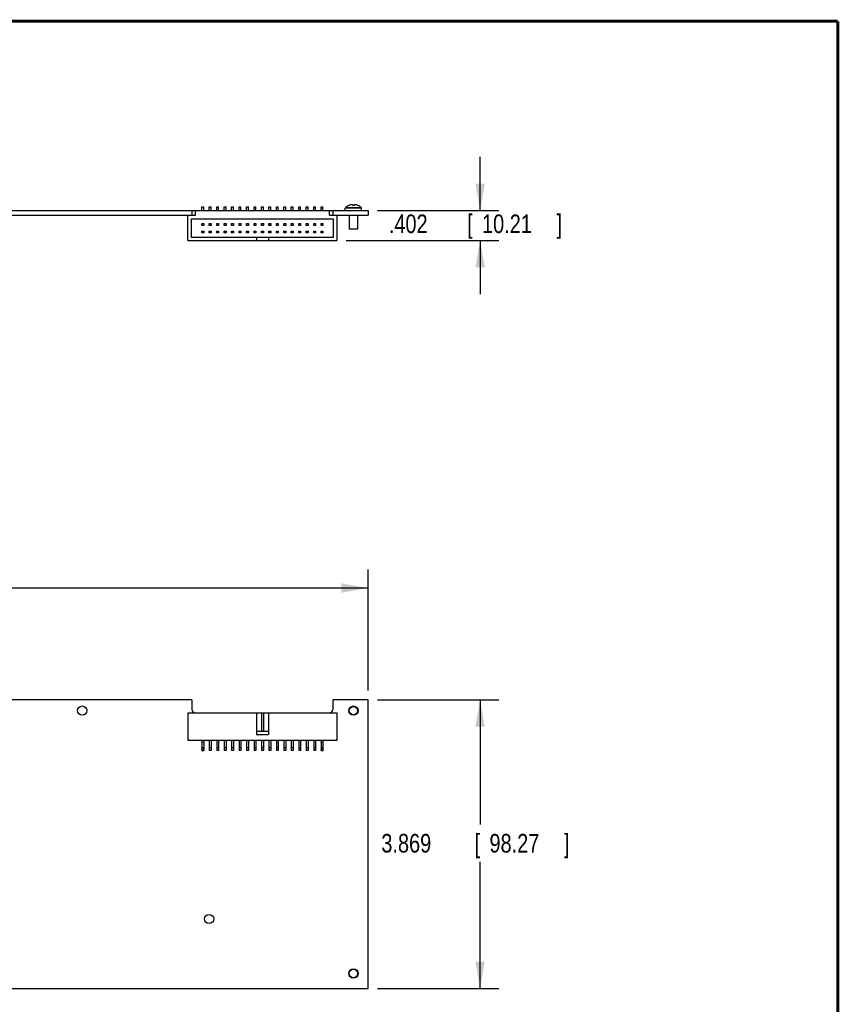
# Model space of a CAD drawing. Header units: inches. Extents: x 0.2 to 16.8, y 0.1 to 10.8.
# Tile 25 of 25: x 11.3 to 16.8, y 4.2 to 10.8. Entities that reach past the tile are written whole.
import ezdxf

# ---------------------------------------------------------------- set-up
doc = ezdxf.new("R2010")
doc.units = ezdxf.units.IN
doc.header["$LTSCALE"] = 0.935
doc.header["$MEASUREMENT"] = 0
doc.layers.get('0').update_dxf_attribs({"linetype": 'CONTINUOUS'})
doc.layers.add('DIMENSIONS', color=7, linetype='CONTINUOUS')
doc.styles.get("Standard").update_dxf_attribs({"font": 'txt', "width": 0.8})
doc.dimstyles.new('DIMSTYLE_2', dxfattribs={"dimtxt": 0.125, "dimasz": 0.18, "dimexe": 0.18, "dimexo": 0.0625, "dimgap": 0.09, "dimtad": 0, "dimtih": 1, "dimtoh": 1, "dimdec": 3, "dimlfac": 2, "dimzin": 4, "dimdsep": 46, "dimtxsty": 'STANDARD', "dimblk": '_FILLED', "dimblk1": '_FILLED', "dimblk2": '_FILLED', "dimcen": 0.09, "dimadec": 0, "dimazin": 0, "dimtp": 0.01, "dimtm": 0.01, "dimtfac": 1, "dimtdec": 3, "dimtofl": 0, "dimtmove": 0, "dimatfit": 3, "dimldrblk": '_FILLED', "dimfxl": 1, "dimtolj": 1, "dimtzin": 4, "dimarcsym": 0})

# ---------------------------------------------------------------- blocks, each defined once
blk = doc.blocks.new('_FILLED')
at = {"color": 0, "linetype": 'BYBLOCK'}
blk.add_solid([(0, 0), (-1, 0.174), (-1, -0.174)], dxfattribs=at)
blk = doc.blocks.new('*D12')
at = {"layer": 'DIMENSIONS', "color": 2, "linetype": 'CONTINUOUS'}
for p, q in [((13.6641, 6.2074), (14.4766, 6.2074)), ((14.3516, 6.2074), (14.3516, 5.3714)), ((14.3516, 4.2729), (14.3516, 5.1214)), ((13.6641, 4.2729), (14.4766, 4.2729))]:
    blk.add_line(p, q, dxfattribs=at)
at = {"layer": 'DIMENSIONS', "color": 2, "linetype": 'CONTINUOUS', "xscale": 0.18, "yscale": 0.18, "zscale": 0.18}
for p, rotation in [((14.3516, 6.2074), 90), ((14.3516, 4.2729), 270)]:
    blk.add_blockref('_FILLED', p, dxfattribs=dict(at, rotation=rotation))
at = {"layer": 'DIMENSIONS', "color": 2, "linetype": 'CONTINUOUS', "width": 0.8}
for s, p in [('3.869', (13.6891, 5.1839)), ('[', (14.3141, 5.1839)), ('98.27', (14.4141, 5.1839)), (']', (14.9141, 5.1839))]:
    blk.add_text(s, height=0.125, dxfattribs=at).set_placement(p)
blk = doc.blocks.new('*D13')
at = {"layer": 'DIMENSIONS', "color": 2, "linetype": 'CONTINUOUS'}
for p, q in [((14.3516, 9.4897), (14.3516, 9.8497)), ((13.6641, 9.4897), (14.4766, 9.4897)), ((13.4541, 9.2887), (14.4766, 9.2887)), ((14.3516, 9.2887), (14.3516, 8.9287))]:
    blk.add_line(p, q, dxfattribs=at)
at = {"layer": 'DIMENSIONS', "color": 2, "linetype": 'CONTINUOUS', "xscale": 0.18, "yscale": 0.18, "zscale": 0.18}
for p, rotation in [((14.3516, 9.4897), 270), ((14.3516, 9.2887), 90)]:
    blk.add_blockref('_FILLED', p, dxfattribs=dict(at, rotation=rotation))
at = {"layer": 'DIMENSIONS', "color": 2, "linetype": 'CONTINUOUS', "width": 0.8}
for s, p in [('.402', (13.7391, 9.3375)), ('[', (14.2641, 9.3375)), ('10.21', (14.3641, 9.3375)), (']', (14.8641, 9.3375))]:
    blk.add_text(s, height=0.125, dxfattribs=at).set_placement(p)
blk = doc.blocks.new('*D15')
at = {"layer": 'DIMENSIONS', "color": 2, "linetype": 'CONTINUOUS'}
for p, q in [((7.1536, 5.9647), (7.1536, 7.0824)), ((13.6016, 6.2699), (13.6016, 7.0824)), ((7.1536, 6.9574), (9.3453, 6.9574)), ((13.6016, 6.9574), (10.9953, 6.9574))]:
    blk.add_line(p, q, dxfattribs=at)
at = {"layer": 'DIMENSIONS', "color": 2, "linetype": 'CONTINUOUS', "xscale": 0.18, "yscale": 0.18, "zscale": 0.18, "rotation": 180}
blk.add_blockref('_FILLED', (7.1536, 6.9574), dxfattribs=at)
at = {"layer": 'DIMENSIONS', "color": 2, "linetype": 'CONTINUOUS', "xscale": 0.18, "yscale": 0.18, "zscale": 0.18}
blk.add_blockref('_FILLED', (13.6016, 6.9574), dxfattribs=at)
at = {"layer": 'DIMENSIONS', "color": 2, "linetype": 'CONTINUOUS', "width": 0.8}
for s, p in [('12.896', (9.4078, 6.8949)), ('[', (10.1328, 6.8949)), ('327.56', (10.2328, 6.8949)), (']', (10.8328, 6.8949))]:
    blk.add_text(s, height=0.125, dxfattribs=at).set_placement(p)

msp = doc.modelspace()

# ---------------------------------------------------------------- linework, layer by layer
at = {"color": 7, "linetype": 'CONTINUOUS'}
for p, q in [((12.48537, 9.5147), (12.49787, 9.5147)), ((12.48537, 9.4897), (12.48537, 9.5147)), ((12.49787, 9.4897), (12.49787, 9.5147)), ((12.53537, 9.5147), (12.54787, 9.5147)), ((12.53537, 9.4897), (12.53537, 9.5147)), ((12.54787, 9.4897), (12.54787, 9.5147)), ((12.58537, 9.5147), (12.59787, 9.5147)), ((12.58537, 9.4897), (12.58537, 9.5147)), ((12.59787, 9.4897), (12.59787, 9.5147)), ((12.63537, 9.5147), (12.64787, 9.5147)), ((12.63537, 9.4897), (12.63537, 9.5147)), ((12.64787, 9.4897), (12.64787, 9.5147)), ((12.68537, 9.5147), (12.69787, 9.5147)), ((12.68537, 9.4897), (12.68537, 9.5147)), ((12.69787, 9.4897), (12.69787, 9.5147)), ((12.73537, 9.5147), (12.74787, 9.5147)), ((12.73537, 9.4897), (12.73537, 9.5147)), ((12.74787, 9.4897), (12.74787, 9.5147)), ((12.78537, 9.5147), (12.79787, 9.5147)), ((12.78537, 9.4897), (12.78537, 9.5147)), ((12.79787, 9.4897), (12.79787, 9.5147)), ((12.83537, 9.5147), (12.84787, 9.5147)), ((12.83537, 9.4897), (12.83537, 9.5147)), ((12.84787, 9.4897), (12.84787, 9.5147)), ((12.88537, 9.5147), (12.89787, 9.5147)), ((12.88537, 9.4897), (12.88537, 9.5147)), ((12.89787, 9.4897), (12.89787, 9.5147)), ((12.93537, 9.5147), (12.94787, 9.5147)), ((12.93537, 9.4897), (12.93537, 9.5147)), ((12.94787, 9.4897), (12.94787, 9.5147)), ((12.98537, 9.5147), (12.99787, 9.5147)), ((12.98537, 9.4897), (12.98537, 9.5147)), ((12.99787, 9.4897), (12.99787, 9.5147)), ((13.03537, 9.5147), (13.04787, 9.5147)), ((13.03537, 9.4897), (13.03537, 9.5147)), ((13.04787, 9.4897), (13.04787, 9.5147)), ((13.08537, 9.5147), (13.09787, 9.5147)), ((13.08537, 9.4897), (13.08537, 9.5147)), ((13.09787, 9.4897), (13.09787, 9.5147)), ((13.13537, 9.5147), (13.14787, 9.5147)), ((13.13537, 9.4897), (13.13537, 9.5147)), ((13.14787, 9.4897), (13.14787, 9.5147)), ((13.18537, 9.5147), (13.19787, 9.5147)), ((13.18537, 9.4897), (13.18537, 9.5147)), ((13.19787, 9.4897), (13.19787, 9.5147)), ((13.23537, 9.5147), (13.24787, 9.5147)), ((13.23537, 9.4897), (13.23537, 9.5147)), ((13.24787, 9.4897), (13.24787, 9.5147)), ((13.28537, 9.5147), (13.29787, 9.5147)), ((13.28537, 9.4897), (13.28537, 9.5147)), ((13.29787, 9.4897), (13.29787, 9.5147)), ((13.49687, 9.52316), (13.49687, 9.52651)), ((13.50637, 9.52651), (13.50637, 9.52316)), ((7.49512, 9.4897), (13.60162, 9.4897)), ((7.70524, 9.4587), (12.44262, 9.4587)), ((12.39162, 9.2887), (12.39162, 9.4587)), ((12.41912, 9.4897), (12.41912, 9.4587)), ((12.44262, 9.4587), (12.44262, 9.4897)), ((13.34062, 9.4587), (13.34062, 9.4897)), ((13.34062, 9.4587), (13.60162, 9.4587)), ((13.36412, 9.4897), (13.36412, 9.4587)), ((13.39162, 9.4587), (13.39162, 9.2887)), ((13.55637, 9.5037), (13.44687, 9.5037)), ((13.44687, 9.4897), (13.44687, 9.5037)), ((13.55495, 9.50718), (13.44829, 9.50718)), ((13.47362, 9.4587), (13.47362, 9.3647)), ((13.52962, 9.4587), (13.52962, 9.3647)), ((13.55637, 9.4897), (13.55637, 9.5037)), ((13.60162, 9.4897), (13.60162, 9.4587)), ((12.41662, 9.4327), (13.36662, 9.4327)), ((12.41662, 9.3077), (12.41662, 9.4327)), ((12.48537, 9.40145), (12.49787, 9.40145)), ((12.48537, 9.38895), (12.48537, 9.40145)), ((12.49787, 9.38895), (12.48537, 9.38895)), ((12.49787, 9.40145), (12.49787, 9.38895)), ((12.53537, 9.40145), (12.54787, 9.40145)), ((12.53537, 9.38895), (12.53537, 9.40145)), ((12.54787, 9.38895), (12.53537, 9.38895)), ((12.54787, 9.40145), (12.54787, 9.38895)), ((12.58537, 9.40145), (12.59787, 9.40145)), ((12.58537, 9.38895), (12.58537, 9.40145)), ((12.59787, 9.38895), (12.58537, 9.38895)), ((12.59787, 9.40145), (12.59787, 9.38895)), ((12.63537, 9.40145), (12.64787, 9.40145)), ((12.63537, 9.38895), (12.63537, 9.40145)), ((12.64787, 9.38895), (12.63537, 9.38895)), ((12.64787, 9.40145), (12.64787, 9.38895)), ((12.68537, 9.40145), (12.69787, 9.40145)), ((12.68537, 9.38895), (12.68537, 9.40145)), ((12.69787, 9.38895), (12.68537, 9.38895)), ((12.69787, 9.40145), (12.69787, 9.38895)), ((12.73537, 9.40145), (12.74787, 9.40145)), ((12.73537, 9.38895), (12.73537, 9.40145)), ((12.74787, 9.38895), (12.73537, 9.38895)), ((12.74787, 9.40145), (12.74787, 9.38895)), ((12.78537, 9.40145), (12.79787, 9.40145)), ((12.78537, 9.38895), (12.78537, 9.40145)), ((12.79787, 9.38895), (12.78537, 9.38895)), ((12.79787, 9.40145), (12.79787, 9.38895)), ((12.83537, 9.40145), (12.84787, 9.40145)), ((12.83537, 9.38895), (12.83537, 9.40145)), ((12.84787, 9.38895), (12.83537, 9.38895)), ((12.84787, 9.40145), (12.84787, 9.38895)), ((12.88537, 9.40145), (12.89787, 9.40145)), ((12.88537, 9.38895), (12.88537, 9.40145)), ((12.89787, 9.38895), (12.88537, 9.38895)), ((12.89787, 9.40145), (12.89787, 9.38895)), ((12.93537, 9.40145), (12.94787, 9.40145)), ((12.93537, 9.38895), (12.93537, 9.40145)), ((12.94787, 9.38895), (12.93537, 9.38895)), ((12.94787, 9.40145), (12.94787, 9.38895)), ((12.98537, 9.40145), (12.99787, 9.40145)), ((12.98537, 9.38895), (12.98537, 9.40145)), ((12.99787, 9.38895), (12.98537, 9.38895)), ((12.99787, 9.40145), (12.99787, 9.38895)), ((13.03537, 9.40145), (13.04787, 9.40145)), ((13.03537, 9.38895), (13.03537, 9.40145)), ((13.04787, 9.38895), (13.03537, 9.38895)), ((13.04787, 9.40145), (13.04787, 9.38895)), ((13.08537, 9.40145), (13.09787, 9.40145)), ((13.08537, 9.38895), (13.08537, 9.40145)), ((13.09787, 9.38895), (13.08537, 9.38895)), ((13.09787, 9.40145), (13.09787, 9.38895)), ((13.13537, 9.40145), (13.14787, 9.40145)), ((13.13537, 9.38895), (13.13537, 9.40145)), ((13.14787, 9.38895), (13.13537, 9.38895)), ((13.14787, 9.40145), (13.14787, 9.38895)), ((13.18537, 9.40145), (13.19787, 9.40145)), ((13.18537, 9.38895), (13.18537, 9.40145)), ((13.19787, 9.38895), (13.18537, 9.38895)), ((13.19787, 9.40145), (13.19787, 9.38895)), ((13.23537, 9.40145), (13.24787, 9.40145)), ((13.23537, 9.38895), (13.23537, 9.40145)), ((13.24787, 9.38895), (13.23537, 9.38895)), ((13.24787, 9.40145), (13.24787, 9.38895)), ((13.28537, 9.40145), (13.29787, 9.40145)), ((13.28537, 9.38895), (13.28537, 9.40145)), ((13.29787, 9.38895), (13.28537, 9.38895)), ((13.29787, 9.40145), (13.29787, 9.38895)), ((13.36662, 9.4327), (13.36662, 9.3077)), ((12.48537, 9.35145), (12.49787, 9.35145)), ((12.48537, 9.33895), (12.48537, 9.35145)), ((12.49787, 9.33895), (12.48537, 9.33895)), ((12.49787, 9.35145), (12.49787, 9.33895)), ((12.53537, 9.35145), (12.54787, 9.35145)), ((12.53537, 9.33895), (12.53537, 9.35145)), ((12.54787, 9.33895), (12.53537, 9.33895)), ((12.54787, 9.35145), (12.54787, 9.33895)), ((12.58537, 9.35145), (12.59787, 9.35145)), ((12.58537, 9.33895), (12.58537, 9.35145)), ((12.59787, 9.33895), (12.58537, 9.33895)), ((12.59787, 9.35145), (12.59787, 9.33895)), ((12.63537, 9.35145), (12.64787, 9.35145)), ((12.63537, 9.33895), (12.63537, 9.35145)), ((12.64787, 9.33895), (12.63537, 9.33895)), ((12.64787, 9.35145), (12.64787, 9.33895)), ((12.68537, 9.35145), (12.69787, 9.35145)), ((12.68537, 9.33895), (12.68537, 9.35145)), ((12.69787, 9.33895), (12.68537, 9.33895)), ((12.69787, 9.35145), (12.69787, 9.33895)), ((12.73537, 9.35145), (12.74787, 9.35145)), ((12.73537, 9.33895), (12.73537, 9.35145)), ((12.74787, 9.33895), (12.73537, 9.33895)), ((12.74787, 9.35145), (12.74787, 9.33895)), ((12.78537, 9.35145), (12.79787, 9.35145)), ((12.78537, 9.33895), (12.78537, 9.35145)), ((12.79787, 9.33895), (12.78537, 9.33895)), ((12.79787, 9.35145), (12.79787, 9.33895)), ((12.83537, 9.35145), (12.84787, 9.35145)), ((12.83537, 9.33895), (12.83537, 9.35145)), ((12.84787, 9.33895), (12.83537, 9.33895)), ((12.84787, 9.35145), (12.84787, 9.33895)), ((12.88537, 9.35145), (12.89787, 9.35145)), ((12.88537, 9.33895), (12.88537, 9.35145)), ((12.89787, 9.33895), (12.88537, 9.33895)), ((12.89787, 9.35145), (12.89787, 9.33895)), ((12.93537, 9.35145), (12.94787, 9.35145)), ((12.93537, 9.33895), (12.93537, 9.35145)), ((12.94787, 9.33895), (12.93537, 9.33895)), ((12.94787, 9.35145), (12.94787, 9.33895)), ((12.98537, 9.35145), (12.99787, 9.35145)), ((12.98537, 9.33895), (12.98537, 9.35145)), ((12.99787, 9.33895), (12.98537, 9.33895)), ((12.99787, 9.35145), (12.99787, 9.33895)), ((13.03537, 9.35145), (13.04787, 9.35145)), ((13.03537, 9.33895), (13.03537, 9.35145)), ((13.04787, 9.33895), (13.03537, 9.33895)), ((13.04787, 9.35145), (13.04787, 9.33895)), ((13.08537, 9.35145), (13.09787, 9.35145)), ((13.08537, 9.33895), (13.08537, 9.35145)), ((13.09787, 9.33895), (13.08537, 9.33895)), ((13.09787, 9.35145), (13.09787, 9.33895)), ((13.13537, 9.35145), (13.14787, 9.35145)), ((13.13537, 9.33895), (13.13537, 9.35145)), ((13.14787, 9.33895), (13.13537, 9.33895)), ((13.14787, 9.35145), (13.14787, 9.33895)), ((13.18537, 9.35145), (13.19787, 9.35145)), ((13.18537, 9.33895), (13.18537, 9.35145)), ((13.19787, 9.33895), (13.18537, 9.33895)), ((13.19787, 9.35145), (13.19787, 9.33895)), ((13.23537, 9.35145), (13.24787, 9.35145)), ((13.23537, 9.33895), (13.23537, 9.35145)), ((13.24787, 9.33895), (13.23537, 9.33895)), ((13.24787, 9.35145), (13.24787, 9.33895)), ((13.28537, 9.35145), (13.29787, 9.35145)), ((13.28537, 9.33895), (13.28537, 9.35145)), ((13.29787, 9.33895), (13.28537, 9.33895)), ((13.29787, 9.35145), (13.29787, 9.33895)), ((13.52962, 9.3647), (13.47362, 9.3647)), ((12.39162, 9.2887), (13.39162, 9.2887)), ((13.36662, 9.3077), (12.41662, 9.3077)), ((12.85162, 9.3077), (12.85162, 9.2887)), ((12.93162, 9.3077), (12.93162, 9.2887)), ((12.41912, 6.20737), (7.72512, 6.20737)), ((12.41912, 6.20737), (12.41912, 6.14387)), ((13.60162, 6.20737), (13.36412, 6.20737)), ((13.36412, 6.20737), (13.36412, 6.14387)), ((13.60162, 4.27287), (13.60162, 6.20737)), ((12.39162, 6.12037), (13.39162, 6.12037)), ((12.39162, 6.12037), (12.39162, 5.93537)), ((12.85162, 6.12037), (12.85162, 5.97537)), ((12.88537, 6.12037), (12.88537, 5.99537)), ((12.89787, 6.12037), (12.89787, 5.99537)), ((12.93162, 6.12037), (12.93162, 5.97537)), ((13.39162, 6.12037), (13.39162, 5.93537)), ((12.93162, 5.99537), (12.85162, 5.99537)), ((12.85162, 5.97537), (12.93162, 5.97537)), ((13.39162, 5.93537), (12.39162, 5.93537)), ((12.48537, 5.93537), (12.48537, 5.86912)), ((12.49787, 5.88537), (12.48537, 5.88537)), ((12.49787, 5.93537), (12.49787, 5.86912)), ((12.53537, 5.93537), (12.53537, 5.86912)), ((12.54787, 5.88537), (12.53537, 5.88537)), ((12.54787, 5.93537), (12.54787, 5.86912)), ((12.58537, 5.93537), (12.58537, 5.86912)), ((12.59787, 5.88537), (12.58537, 5.88537)), ((12.59787, 5.93537), (12.59787, 5.86912)), ((12.63537, 5.93537), (12.63537, 5.86912)), ((12.64787, 5.88537), (12.63537, 5.88537)), ((12.64787, 5.93537), (12.64787, 5.86912)), ((12.68537, 5.93537), (12.68537, 5.86912)), ((12.69787, 5.88537), (12.68537, 5.88537)), ((12.69787, 5.93537), (12.69787, 5.86912)), ((12.73537, 5.93537), (12.73537, 5.86912)), ((12.74787, 5.88537), (12.73537, 5.88537)), ((12.74787, 5.93537), (12.74787, 5.86912)), ((12.78537, 5.93537), (12.78537, 5.86912)), ((12.79787, 5.88537), (12.78537, 5.88537)), ((12.79787, 5.93537), (12.79787, 5.86912)), ((12.83537, 5.93537), (12.83537, 5.86912)), ((12.84787, 5.88537), (12.83537, 5.88537)), ((12.84787, 5.93537), (12.84787, 5.86912)), ((12.88537, 5.93537), (12.88537, 5.86912)), ((12.89787, 5.88537), (12.88537, 5.88537)), ((12.89787, 5.93537), (12.89787, 5.86912)), ((12.93537, 5.93537), (12.93537, 5.86912)), ((12.94787, 5.88537), (12.93537, 5.88537)), ((12.94787, 5.93537), (12.94787, 5.86912)), ((12.98537, 5.93537), (12.98537, 5.86912)), ((12.99787, 5.88537), (12.98537, 5.88537)), ((12.99787, 5.93537), (12.99787, 5.86912)), ((13.03537, 5.93537), (13.03537, 5.86912)), ((13.04787, 5.88537), (13.03537, 5.88537)), ((13.04787, 5.93537), (13.04787, 5.86912)), ((13.08537, 5.93537), (13.08537, 5.86912)), ((13.09787, 5.88537), (13.08537, 5.88537)), ((13.09787, 5.93537), (13.09787, 5.86912)), ((13.13537, 5.93537), (13.13537, 5.86912)), ((13.14787, 5.88537), (13.13537, 5.88537)), ((13.14787, 5.93537), (13.14787, 5.86912)), ((13.18537, 5.93537), (13.18537, 5.86912)), ((13.19787, 5.88537), (13.18537, 5.88537)), ((13.19787, 5.93537), (13.19787, 5.86912)), ((13.23537, 5.93537), (13.23537, 5.86912)), ((13.24787, 5.88537), (13.23537, 5.88537)), ((13.24787, 5.93537), (13.24787, 5.86912)), ((13.28537, 5.93537), (13.28537, 5.86912)), ((13.29787, 5.88537), (13.28537, 5.88537)), ((13.29787, 5.93537), (13.29787, 5.86912)), ((12.49787, 5.86912), (12.48537, 5.86912)), ((12.54787, 5.86912), (12.53537, 5.86912)), ((12.59787, 5.86912), (12.58537, 5.86912)), ((12.64787, 5.86912), (12.63537, 5.86912)), ((12.69787, 5.86912), (12.68537, 5.86912)), ((12.74787, 5.86912), (12.73537, 5.86912)), ((12.79787, 5.86912), (12.78537, 5.86912)), ((12.84787, 5.86912), (12.83537, 5.86912)), ((12.89787, 5.86912), (12.88537, 5.86912)), ((12.94787, 5.86912), (12.93537, 5.86912)), ((12.99787, 5.86912), (12.98537, 5.86912)), ((13.04787, 5.86912), (13.03537, 5.86912)), ((13.09787, 5.86912), (13.08537, 5.86912)), ((13.14787, 5.86912), (13.13537, 5.86912)), ((13.19787, 5.86912), (13.18537, 5.86912)), ((13.24787, 5.86912), (13.23537, 5.86912)), ((13.29787, 5.86912), (13.28537, 5.86912)), ((10.63262, 4.27287), (13.60162, 4.27287))]:
    msp.add_line(p, q, dxfattribs=at)
at = {"color": 7, "linetype": 'CONTINUOUS', "const_width": 0.02}
for points in [[(16.75, 10.75859), (0.25, 10.75859)], [(16.75, 0.25859), (16.75, 10.75859)]]:
    msp.add_lwpolyline(points, dxfattribs=at)
at = {"color": 7, "linetype": 'CONTINUOUS'}
for centre, radius in [((11.68362, 6.13537), 0.03125), ((13.50162, 6.13537), 0.03125), ((13.50162, 6.13537), 0.028), ((12.53412, 4.73837), 0.03125), ((13.50162, 4.37287), 0.03125), ((13.50162, 4.37287), 0.028)]:
    msp.add_circle(centre, radius, dxfattribs=at)
for centre, radius, start, end in [((13.50162, 9.45527), 0.07443, 114.191058, 135.770243), ((13.50162, 9.45527), 0.07428, 106.422633, 113.929204), ((13.50162, 9.45527), 0.07428, 66.070796, 73.577367), ((13.50162, 9.45527), 0.07443, 44.229757, 65.808942), ((13.45187, 9.5037), 0.005, 135.770243, 180), ((13.55137, 9.5037), 0.005, 0, 44.229757), ((12.44262, 6.14387), 0.0235, 180, 270), ((13.34062, 6.14387), 0.0235, 270, 360), ((12.49162, 5.92537), 0.00875, 135.584691, 224.415309), ((12.49162, 5.87537), 0.00875, 135.584691, 224.415309), ((12.49162, 5.92537), 0.00875, 315.584691, 44.415309), ((12.49162, 5.87537), 0.00875, 315.584691, 44.415309), ((13.29162, 5.92537), 0.00875, 135.584691, 224.415309), ((13.29162, 5.87537), 0.00875, 135.584691, 224.415309), ((13.29162, 5.92537), 0.00875, 315.584691, 44.415309), ((13.29162, 5.87537), 0.00875, 315.584691, 44.415309), ((12.49162, 5.87537), 0.00875, 225.584691, 314.415309), ((13.29162, 5.87537), 0.00875, 225.584691, 314.415309)]:
    msp.add_arc(centre, radius, start, end, dxfattribs=at)
for points, knots in [([(13.4712, 9.52303), (13.47119, 9.52304), (13.47117, 9.52307), (13.47115, 9.52311), (13.47114, 9.52314), (13.47113, 9.52315), (13.47112, 9.52316), (13.47112, 9.52316)], [0, 0, 0, 0, 0.3597103, 0.6397013, 0.8398209, 0.9599464, 1, 1, 1, 1]), ([(13.47149, 9.52316), (13.47146, 9.52315), (13.47139, 9.52312), (13.4713, 9.52307), (13.47123, 9.52304), (13.4712, 9.52303)], [0, 0, 0, 0, 0.3333366, 0.66667, 1, 1, 1, 1]), ([(13.49092, 9.52814), (13.49075, 9.52813), (13.4904, 9.52811), (13.48988, 9.52807), (13.48936, 9.52802), (13.48885, 9.52798), (13.48833, 9.52792), (13.48782, 9.52786), (13.48731, 9.5278), (13.48679, 9.52773), (13.48627, 9.52766), (13.48575, 9.52758), (13.48523, 9.52749), (13.48469, 9.5274), (13.48415, 9.5273), (13.4836, 9.52719), (13.48303, 9.52708), (13.48246, 9.52695), (13.48186, 9.52682), (13.48125, 9.52667), (13.48083, 9.52657), (13.48062, 9.52651)], [0, 0, 0, 0, 0.0503009, 0.1002456, 0.1499274, 0.199432, 0.2488492, 0.2982777, 0.3478097, 0.3975317, 0.4475507, 0.4980101, 0.5490517, 0.6008142, 0.6534698, 0.7072295, 0.7623034, 0.818901, 0.8772407, 0.9375365, 1, 1, 1, 1]), ([(13.49687, 9.52651), (13.49675, 9.52657), (13.49651, 9.52667), (13.49615, 9.52682), (13.4958, 9.52696), (13.49547, 9.52708), (13.49514, 9.5272), (13.49482, 9.5273), (13.49451, 9.5274), (13.4942, 9.52749), (13.49389, 9.52758), (13.49359, 9.52766), (13.49329, 9.52773), (13.493, 9.5278), (13.4927, 9.52786), (13.49241, 9.52792), (13.49211, 9.52798), (13.49182, 9.52803), (13.49152, 9.52807), (13.49122, 9.52811), (13.49102, 9.52813), (13.49092, 9.52814)], [0, 0, 0, 0, 0.0652272, 0.1276643, 0.1876383, 0.2454666, 0.3014531, 0.3558539, 0.4088978, 0.4607947, 0.5117324, 0.5618904, 0.6114206, 0.6604711, 0.7091754, 0.7576559, 0.8060266, 0.8543677, 0.9027583, 0.9512773, 1, 1, 1, 1]), ([(13.49688, 9.52303), (13.49688, 9.52304), (13.49688, 9.52307), (13.49688, 9.52312), (13.49687, 9.52315), (13.49687, 9.52316)], [0, 0, 0, 0, 0.3344263, 0.6677598, 1, 1, 1, 1]), ([(13.50636, 9.52303), (13.50601, 9.52305), (13.50531, 9.52308), (13.50426, 9.52312), (13.5032, 9.52315), (13.50215, 9.52316), (13.50109, 9.52316), (13.50004, 9.52315), (13.49899, 9.52312), (13.49793, 9.52308), (13.49723, 9.52305), (13.49688, 9.52303)], [0, 0, 0, 0, 0.1110131, 0.2221037, 0.3332399, 0.444408, 0.555592, 0.6667601, 0.7778963, 0.8889869, 1, 1, 1, 1]), ([(13.50637, 9.52316), (13.50637, 9.52315), (13.50637, 9.52312), (13.50636, 9.52307), (13.50636, 9.52304), (13.50636, 9.52303)], [0, 0, 0, 0, 0.3322402, 0.6655737, 1, 1, 1, 1]), ([(13.51232, 9.52814), (13.51222, 9.52813), (13.51202, 9.52811), (13.51172, 9.52807), (13.51143, 9.52803), (13.51113, 9.52798), (13.51084, 9.52792), (13.51054, 9.52786), (13.51025, 9.5278), (13.50995, 9.52773), (13.50965, 9.52766), (13.50935, 9.52758), (13.50905, 9.52749), (13.50874, 9.5274), (13.50842, 9.5273), (13.5081, 9.5272), (13.50778, 9.52708), (13.50744, 9.52696), (13.50709, 9.52682), (13.50674, 9.52667), (13.50649, 9.52657), (13.50637, 9.52651)], [0, 0, 0, 0, 0.0487227, 0.0972417, 0.1456323, 0.1939734, 0.2423441, 0.2908246, 0.3395289, 0.3885794, 0.4381096, 0.4882676, 0.5392053, 0.5911022, 0.6441461, 0.6985469, 0.7545334, 0.8123617, 0.8723357, 0.9347728, 1, 1, 1, 1]), ([(13.52262, 9.52651), (13.52241, 9.52657), (13.52198, 9.52668), (13.52135, 9.52683), (13.52074, 9.52696), (13.52016, 9.52709), (13.51958, 9.5272), (13.51903, 9.52731), (13.51848, 9.52741), (13.51795, 9.5275), (13.51742, 9.52759), (13.5169, 9.52767), (13.51638, 9.52774), (13.51587, 9.52781), (13.51537, 9.52787), (13.51486, 9.52793), (13.51435, 9.52798), (13.51385, 9.52803), (13.51334, 9.52807), (13.51283, 9.52811), (13.51249, 9.52813), (13.51232, 9.52814)], [0, 0, 0, 0, 0.0642213, 0.1259715, 0.185487, 0.2430067, 0.298773, 0.3530194, 0.4059804, 0.4578885, 0.5089222, 0.5592298, 0.6089637, 0.6582742, 0.707269, 0.7560405, 0.8046869, 0.8533123, 0.9020106, 0.9508737, 1, 1, 1, 1]), ([(13.53205, 9.52303), (13.53201, 9.52304), (13.53195, 9.52307), (13.53185, 9.52312), (13.53178, 9.52315), (13.53175, 9.52316)], [0, 0, 0, 0, 0.33333, 0.6666634, 1, 1, 1, 1]), ([(13.53212, 9.52316), (13.53212, 9.52316), (13.53212, 9.52315), (13.53211, 9.52314), (13.53209, 9.52311), (13.53207, 9.52307), (13.53206, 9.52304), (13.53205, 9.52303)], [0, 0, 0, 0, 0.0400555, 0.1601857, 0.3603101, 0.6403011, 1, 1, 1, 1])]:
    msp.add_open_spline(points, degree=3, knots=knots, dxfattribs=at)

# ---------------------------------------------------------------- dimensions: what is measured, and where the dimension line sits
at = {"layer": 'DIMENSIONS', "color": 2, "linetype": 'CONTINUOUS'}
for base, p1, p2, angle, picture, middle in [((14.35162, 9.4897), (13.45412, 9.2887), (13.66412, 9.4897), 90, '*D13', (14.35162, 9.39997)), ((7.15362, 6.95737), (13.60162, 6.26987), (7.15362, 5.96473), 180, '*D15', (10.17032, 6.95737)), ((14.35162, 6.20737), (13.66412, 4.27287), (13.66412, 6.20737), 90, '*D12', (14.35162, 5.24638))]:
    dim = msp.add_linear_dim(base=base, p1=p1, p2=p2, angle=angle, dimstyle='DIMSTYLE_2', dxfattribs=at)
    dim.commit()
    dim.dimension.update_dxf_attribs({"geometry": picture, "text_midpoint": middle, "dimtype": 160})

doc.saveas('drawing.dxf')
